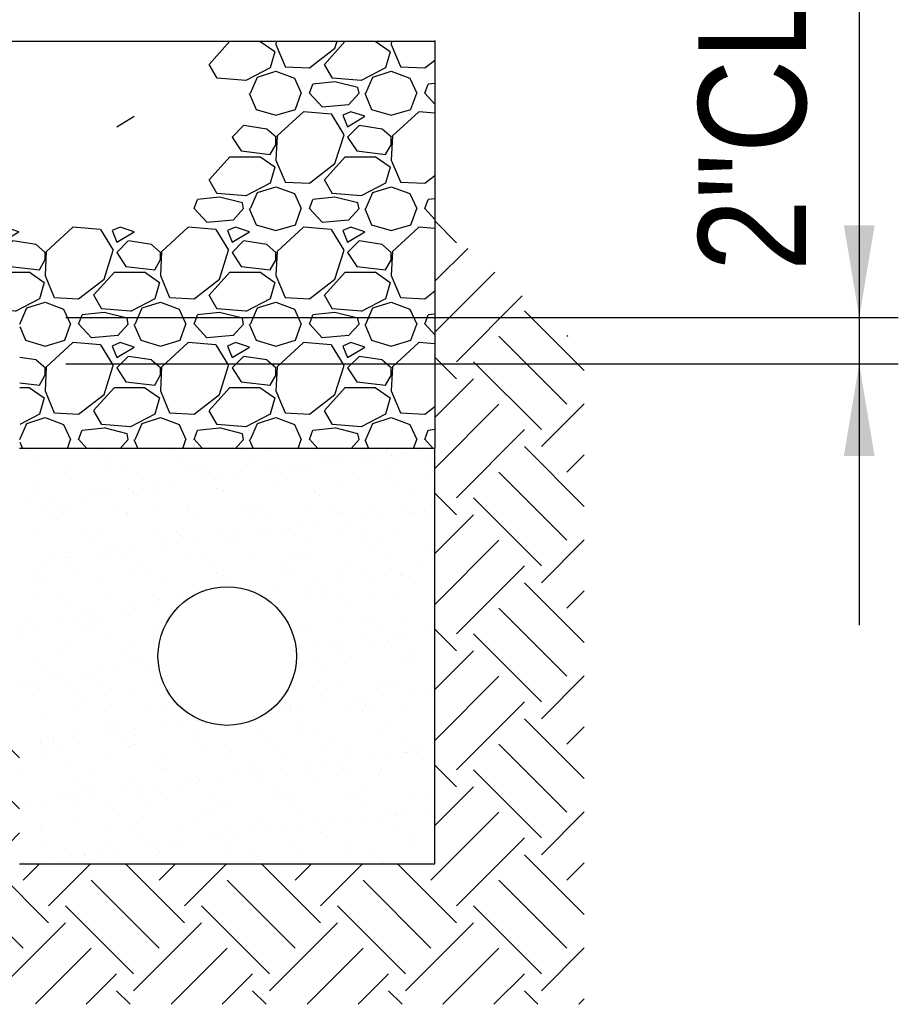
# Model space of a CAD drawing. Extents: x -132 to 3250, y 149 to 2856.
# Tile 37 of 41: x 3041 to 3156, y 1882 to 2010. Entities that reach past the tile are written whole.
import ezdxf

# ---------------------------------------------------------------- set-up
doc = ezdxf.new("R2010")
doc.units = 0
doc.header["$LTSCALE"] = 96
doc.header["$MEASUREMENT"] = 0
doc.layers.get('0').update_dxf_attribs({"color": 2, "linetype": 'CONTINUOUS'})
for name, color, linetype in [('S1', 2, 'CONTINUOUS'), ('S5R', 1, 'CONTINUOUS'), ('S6', 1, 'CONTINUOUS')]:
    doc.layers.add(name, color=color, linetype=linetype)
doc.styles.add('SX-FRAC', font='SX-FRAC.shx', dxfattribs={"width": 0.9, "height": 1.322835})

# ---------------------------------------------------------------- blocks, each defined once
blk = doc.blocks.new('*X45')
at = {"color": 0}
for p, q in [((1838.48, 1270.58), (1835.66, 1273.4)), ((1835.66, 1265.56), (1839.94, 1269.83)), ((1835.66, 1258.93), (1843.48, 1266.75)), ((1838.48, 1255.11), (1847.03, 1263.66)), ((1855.09, 1253.97), (1847.32, 1261.74)), ((1852.84, 1249.59), (1844, 1258.43)), ((1852.84, 1258.43), (1852.93, 1258.52)), ((1838.48, 1252.9), (1835.66, 1255.72)), ((1849.53, 1246.28), (1840.69, 1255.11)), ((1835.66, 1247.88), (1840.69, 1252.9)), ((1835.66, 1241.25), (1844, 1249.59)), ((1849.53, 1244.07), (1855.09, 1249.63)), ((1838.48, 1237.44), (1847.32, 1246.28)), ((1855.09, 1236.29), (1847.32, 1244.07)), ((1852.84, 1240.75), (1855.09, 1243)), ((1852.84, 1231.91), (1844, 1240.75)), ((1838.48, 1235.23), (1835.66, 1238.04)), ((1849.53, 1228.6), (1840.69, 1237.44)), ((1835.66, 1230.2), (1840.69, 1235.23)), ((1835.66, 1223.57), (1844, 1231.91)), ((1849.53, 1226.39), (1855.09, 1231.95)), ((1838.48, 1219.76), (1847.32, 1228.6)), ((1855.09, 1218.61), (1847.32, 1226.39)), ((1852.84, 1223.07), (1855.09, 1225.32)), ((1852.84, 1214.23), (1844, 1223.07)), ((1838.48, 1217.55), (1835.66, 1220.36)), ((1849.53, 1210.92), (1840.69, 1219.76)), ((1835.66, 1212.53), (1840.69, 1217.55)), ((1835.66, 1205.9), (1844, 1214.23)), ((1849.53, 1208.71), (1855.09, 1214.28)), ((1838.48, 1202.08), (1847.32, 1210.92)), ((1855.09, 1200.94), (1847.32, 1208.71)), ((1747.51, 1206.13), (1748.23, 1206.85)), ((1750.91, 1202.9), (1754.86, 1206.85)), ((1767.77, 1199.87), (1760.79, 1206.85)), ((1764.45, 1205.4), (1765.91, 1206.85)), ((1767.77, 1202.08), (1772.54, 1206.85)), ((1781.66, 1203.65), (1778.46, 1206.85)), ((1852.84, 1205.4), (1855.09, 1207.65)), ((1764.45, 1196.56), (1755.61, 1205.4)), ((1781.66, 1197.02), (1773.29, 1205.4)), ((1852.84, 1196.56), (1844, 1205.4)), ((1761.14, 1193.24), (1752.3, 1202.08)), ((1778.82, 1193.24), (1769.98, 1202.08)), ((1838.48, 1199.87), (1835.66, 1202.69)), ((1849.53, 1193.24), (1840.69, 1202.08)), ((1762.24, 1192.13), (1769.98, 1199.87)), ((1835.66, 1194.85), (1840.69, 1199.87)), ((1765.64, 1188.9), (1773.29, 1196.56)), ((1835.16, 1187.72), (1844, 1196.56)), ((1849.53, 1191.03), (1855.09, 1196.6)), ((1778.82, 1191.03), (1781.66, 1193.88)), ((1769.03, 1185.67), (1776.61, 1193.24)), ((1838.48, 1184.4), (1847.32, 1193.24)), ((1785.44, 1182.19), (1776.61, 1191.03)), ((1855.09, 1183.26), (1847.32, 1191.03)), ((1782.13, 1187.72), (1784.26, 1189.85)), ((1785.44, 1184.4), (1790.89, 1189.85)), ((1803.12, 1182.19), (1795.46, 1189.85)), ((1799.81, 1187.72), (1801.94, 1189.85)), ((1803.12, 1184.4), (1808.57, 1189.85)), ((1820.8, 1182.19), (1813.14, 1189.85)), ((1817.49, 1187.72), (1819.62, 1189.85)), ((1820.8, 1184.4), (1826.25, 1189.85)), ((1838.48, 1182.19), (1830.82, 1189.85)), ((1852.84, 1187.72), (1855.09, 1189.97)), ((1782.13, 1178.88), (1773.29, 1187.72)), ((1799.81, 1178.88), (1790.97, 1187.72)), ((1817.49, 1178.88), (1808.65, 1187.72)), ((1835.16, 1178.88), (1826.32, 1187.72)), ((1852.84, 1178.88), (1844, 1187.72)), ((1796.49, 1175.57), (1787.65, 1184.4)), ((1814.17, 1175.57), (1805.33, 1184.4)), ((1831.85, 1175.57), (1823.01, 1184.4)), ((1849.53, 1175.57), (1840.69, 1184.4)), ((1780.36, 1174.9), (1787.65, 1182.19)), ((1796.49, 1173.36), (1805.33, 1182.19)), ((1814.17, 1173.36), (1823.01, 1182.19)), ((1831.85, 1173.36), (1840.69, 1182.19)), ((1783.76, 1171.67), (1790.97, 1178.88)), ((1801.36, 1171.6), (1808.65, 1178.88)), ((1819.04, 1171.6), (1826.32, 1178.88)), ((1836.72, 1171.6), (1844, 1178.88)), ((1849.53, 1173.36), (1855.09, 1178.92)), ((1790.32, 1171.6), (1794.28, 1175.57)), ((1807.99, 1171.6), (1811.96, 1175.57)), ((1825.67, 1171.6), (1829.64, 1175.57)), ((1843.35, 1171.6), (1847.32, 1175.57)), ((1796.04, 1171.6), (1794.28, 1173.36)), ((1813.72, 1171.6), (1811.96, 1173.36)), ((1831.4, 1171.6), (1829.64, 1173.36)), ((1849.07, 1171.6), (1847.32, 1173.36)), ((1854.4, 1171.6), (1855.09, 1172.29))]:
    blk.add_line(p, q, dxfattribs=at)
blk = doc.blocks.new('*X47')
at = {"color": 0}
for p, q in [((1806.3, 1293.75), (1809, 1296.75)), ((1809, 1296.75), (1812.9, 1296.75)), ((1812.91, 1296.76), (1814.85, 1295.42)), ((1814.98, 1296.32), (1816.18, 1293.47)), ((1815.02, 1296.76), (1814.99, 1296.31)), ((1821.3, 1293.75), (1824, 1296.75)), ((1822.65, 1295.85), (1822.94, 1296.76)), ((1824, 1296.75), (1827.9, 1296.75)), ((1827.91, 1296.76), (1829.85, 1295.42)), ((1829.98, 1296.32), (1831.18, 1293.47)), ((1830.02, 1296.76), (1829.99, 1296.31)), ((1814.85, 1295.4), (1814.25, 1293.3)), ((1819.35, 1293.3), (1822.65, 1295.85)), ((1829.85, 1295.4), (1829.25, 1293.3)), ((1807.37, 1291.94), (1806.32, 1293.74)), ((1822.37, 1291.94), (1821.32, 1293.74)), ((1834.35, 1293.3), (1835.66, 1294.31)), ((1814.25, 1293.3), (1811.1, 1291.65)), ((1812.6, 1292.1), (1815, 1292.85)), ((1815, 1292.85), (1817.4, 1291.95)), ((1816.2, 1293.45), (1819.35, 1293.3)), ((1829.25, 1293.3), (1826.1, 1291.65)), ((1827.6, 1292.1), (1830, 1292.85)), ((1830, 1292.85), (1832.4, 1291.95)), ((1831.2, 1293.45), (1834.35, 1293.3)), ((1811.1, 1291.66), (1807.35, 1291.96)), ((1811.7, 1290), (1812.6, 1292.1)), ((1817.4, 1291.95), (1818.3, 1290)), ((1819.35, 1290), (1819.8, 1291.2)), ((1822.66, 1291.49), (1819.81, 1291.19)), ((1826.1, 1291.66), (1822.35, 1291.96)), ((1825.65, 1290.75), (1822.65, 1291.5)), ((1826.7, 1290), (1827.6, 1292.1)), ((1832.4, 1291.95), (1833.3, 1290)), ((1834.35, 1290), (1834.8, 1291.2)), ((1835.66, 1291.28), (1834.81, 1291.19)), ((1811.54, 1290), (1812.44, 1287.9)), ((1817.55, 1287.91), (1818.3, 1290.01)), ((1821, 1288.23), (1819.35, 1290.03)), ((1825.8, 1290), (1824.45, 1288.5)), ((1825.8, 1289.99), (1825.65, 1290.74)), ((1826.54, 1290), (1827.44, 1287.9)), ((1832.55, 1287.91), (1833.3, 1290.01)), ((1835.66, 1288.59), (1834.35, 1290.03)), ((1812.44, 1287.89), (1814.99, 1287.14)), ((1815, 1287.15), (1817.55, 1287.9)), ((1818.6, 1287.6), (1815.15, 1284.45)), ((1822.2, 1287.29), (1818.6, 1287.59)), ((1824.45, 1288.5), (1821, 1288.2)), ((1823.87, 1284.61), (1822.22, 1287.31)), ((1824.75, 1287.6), (1823.7, 1287.15)), ((1826.55, 1287), (1824.75, 1287.6)), ((1827.44, 1287.89), (1829.99, 1287.14)), ((1830, 1287.15), (1832.55, 1287.9)), ((1833.6, 1287.6), (1830.15, 1284.45)), ((1835.66, 1287.42), (1833.6, 1287.59)), ((1794.3, 1285.65), (1796.55, 1287)), ((1823.7, 1287.15), (1824.3, 1285.65)), ((1824.3, 1285.65), (1826.55, 1287)), ((1810.8, 1285.8), (1809.3, 1284.3)), ((1813.81, 1285.35), (1810.81, 1285.8)), ((1815.02, 1284.28), (1813.82, 1285.33)), ((1825.8, 1285.8), (1824.3, 1284.3)), ((1828.81, 1285.35), (1825.81, 1285.8)), ((1830.02, 1284.28), (1828.82, 1285.33)), ((1809.3, 1284.3), (1810.5, 1282.5)), ((1815.14, 1284.46), (1814.99, 1281.31)), ((1815, 1283.4), (1815, 1284.3)), ((1822.65, 1280.85), (1823.85, 1284.6)), ((1824.3, 1284.3), (1825.5, 1282.5)), ((1830.14, 1284.46), (1829.99, 1281.31)), ((1830, 1283.4), (1830, 1284.3)), ((1810.5, 1282.5), (1814.25, 1282.05)), ((1814.26, 1282.05), (1815.01, 1283.4)), ((1825.5, 1282.5), (1829.25, 1282.05)), ((1829.26, 1282.05), (1830.01, 1283.4)), ((1806.3, 1278.75), (1809, 1281.75)), ((1809, 1281.75), (1812.9, 1281.75)), ((1812.9, 1281.77), (1814.85, 1280.42)), ((1814.98, 1281.32), (1816.18, 1278.47)), ((1821.3, 1278.75), (1824, 1281.75)), ((1824, 1281.75), (1827.9, 1281.75)), ((1827.9, 1281.77), (1829.85, 1280.42)), ((1829.98, 1281.32), (1831.18, 1278.47)), ((1814.85, 1280.4), (1814.25, 1278.3)), ((1819.35, 1278.3), (1822.65, 1280.85)), ((1829.85, 1280.4), (1829.25, 1278.3)), ((1807.37, 1276.94), (1806.32, 1278.74)), ((1816.2, 1278.45), (1819.35, 1278.3)), ((1822.37, 1276.94), (1821.32, 1278.74)), ((1831.2, 1278.45), (1834.35, 1278.3)), ((1834.35, 1278.3), (1835.66, 1279.31)), ((1814.25, 1278.3), (1811.1, 1276.65)), ((1811.7, 1275), (1812.6, 1277.1)), ((1812.6, 1277.1), (1815, 1277.85)), ((1815, 1277.85), (1817.4, 1276.95)), ((1829.25, 1278.3), (1826.1, 1276.65)), ((1826.7, 1275), (1827.6, 1277.1)), ((1827.6, 1277.1), (1830, 1277.85)), ((1830, 1277.85), (1832.4, 1276.95)), ((1759.35, 1275), (1759.8, 1276.2)), ((1762.66, 1276.49), (1759.81, 1276.19)), ((1765.65, 1275.75), (1762.65, 1276.5)), ((1804.35, 1275), (1804.8, 1276.2)), ((1807.66, 1276.49), (1804.81, 1276.19)), ((1811.1, 1276.66), (1807.35, 1276.96)), ((1810.65, 1275.75), (1807.65, 1276.5)), ((1817.4, 1276.95), (1818.3, 1275)), ((1819.35, 1275), (1819.8, 1276.2)), ((1822.66, 1276.49), (1819.81, 1276.19)), ((1826.1, 1276.66), (1822.35, 1276.96)), ((1825.65, 1275.75), (1822.65, 1276.5)), ((1832.4, 1276.95), (1833.3, 1275)), ((1834.35, 1275), (1834.8, 1276.2)), ((1835.66, 1276.28), (1834.81, 1276.19)), ((1761, 1273.23), (1759.35, 1275.03)), ((1765.8, 1275), (1764.45, 1273.5)), ((1765.8, 1274.99), (1765.65, 1275.74)), ((1806, 1273.23), (1804.35, 1275.03)), ((1810.8, 1275), (1809.45, 1273.5)), ((1810.8, 1274.99), (1810.65, 1275.74)), ((1811.54, 1275), (1812.44, 1272.9)), ((1817.55, 1272.91), (1818.3, 1275.01)), ((1821, 1273.23), (1819.35, 1275.03)), ((1825.8, 1275), (1824.45, 1273.5)), ((1825.8, 1274.99), (1825.65, 1275.74)), ((1826.54, 1275), (1827.44, 1272.9)), ((1832.55, 1272.91), (1833.3, 1275.01)), ((1835.66, 1273.59), (1834.35, 1275.03)), ((1764.45, 1273.5), (1761, 1273.2)), ((1809.45, 1273.5), (1806, 1273.2)), ((1824.45, 1273.5), (1821, 1273.2)), ((1758.6, 1272.6), (1755.15, 1269.45)), ((1762.2, 1272.29), (1758.6, 1272.59)), ((1763.87, 1269.61), (1762.22, 1272.31)), ((1764.75, 1272.6), (1763.7, 1272.15)), ((1763.7, 1272.15), (1764.3, 1270.65)), ((1764.3, 1270.65), (1766.55, 1272)), ((1766.55, 1272), (1764.75, 1272.6)), ((1773.6, 1272.6), (1770.15, 1269.45)), ((1777.2, 1272.29), (1773.6, 1272.59)), ((1778.87, 1269.61), (1777.22, 1272.31)), ((1779.75, 1272.6), (1778.7, 1272.15)), ((1778.7, 1272.15), (1779.3, 1270.65)), ((1779.3, 1270.65), (1781.55, 1272)), ((1781.55, 1272), (1779.75, 1272.6)), ((1788.6, 1272.6), (1785.15, 1269.45)), ((1792.2, 1272.29), (1788.6, 1272.59)), ((1793.87, 1269.61), (1792.22, 1272.31)), ((1794.75, 1272.6), (1793.7, 1272.15)), ((1793.7, 1272.15), (1794.3, 1270.65)), ((1794.3, 1270.65), (1796.55, 1272)), ((1796.55, 1272), (1794.75, 1272.6)), ((1803.6, 1272.6), (1800.15, 1269.45)), ((1807.2, 1272.29), (1803.6, 1272.59)), ((1808.87, 1269.61), (1807.22, 1272.31)), ((1809.75, 1272.6), (1808.7, 1272.15)), ((1808.7, 1272.15), (1809.3, 1270.65)), ((1809.3, 1270.65), (1811.55, 1272)), ((1811.55, 1272), (1809.75, 1272.6)), ((1812.44, 1272.89), (1814.99, 1272.14)), ((1815, 1272.15), (1817.55, 1272.9)), ((1818.6, 1272.6), (1815.15, 1269.45)), ((1822.2, 1272.29), (1818.6, 1272.59)), ((1823.87, 1269.61), (1822.22, 1272.31)), ((1824.75, 1272.6), (1823.7, 1272.15)), ((1823.7, 1272.15), (1824.3, 1270.65)), ((1824.3, 1270.65), (1826.55, 1272)), ((1826.55, 1272), (1824.75, 1272.6)), ((1827.44, 1272.89), (1829.99, 1272.14)), ((1830, 1272.15), (1832.55, 1272.9)), ((1833.6, 1272.6), (1830.15, 1269.45)), ((1835.66, 1272.42), (1833.6, 1272.59)), ((1765.8, 1270.8), (1764.3, 1269.3)), ((1768.81, 1270.35), (1765.81, 1270.8)), ((1780.8, 1270.8), (1779.3, 1269.3)), ((1783.81, 1270.35), (1780.81, 1270.8)), ((1795.8, 1270.8), (1794.3, 1269.3)), ((1798.81, 1270.35), (1795.81, 1270.8)), ((1810.8, 1270.8), (1809.3, 1269.3)), ((1813.81, 1270.35), (1810.81, 1270.8)), ((1825.8, 1270.8), (1824.3, 1269.3)), ((1828.81, 1270.35), (1825.81, 1270.8)), ((1755.14, 1269.46), (1754.99, 1266.31)), ((1762.65, 1265.85), (1763.85, 1269.6)), ((1770.02, 1269.28), (1768.82, 1270.33)), ((1770.14, 1269.46), (1769.99, 1266.31)), ((1777.65, 1265.85), (1778.85, 1269.6)), ((1785.02, 1269.28), (1783.82, 1270.33)), ((1785.14, 1269.46), (1784.99, 1266.31)), ((1792.65, 1265.85), (1793.85, 1269.6)), ((1800.02, 1269.28), (1798.82, 1270.33)), ((1800.14, 1269.46), (1799.99, 1266.31)), ((1807.65, 1265.85), (1808.85, 1269.6)), ((1815.02, 1269.28), (1813.82, 1270.33)), ((1815.14, 1269.46), (1814.99, 1266.31)), ((1822.65, 1265.85), (1823.85, 1269.6)), ((1830.02, 1269.28), (1828.82, 1270.33)), ((1830.14, 1269.46), (1829.99, 1266.31)), ((1755.02, 1269.28), (1754.99, 1269.31)), ((1755, 1269.1), (1755, 1269.3)), ((1769.26, 1267.05), (1770.01, 1268.4)), ((1770, 1268.4), (1770, 1269.3)), ((1779.3, 1269.3), (1780.5, 1267.5)), ((1784.26, 1267.05), (1785.01, 1268.4)), ((1785, 1268.4), (1785, 1269.3)), ((1794.3, 1269.3), (1795.5, 1267.5)), ((1799.26, 1267.05), (1800.01, 1268.4)), ((1800, 1268.4), (1800, 1269.3)), ((1809.3, 1269.3), (1810.5, 1267.5)), ((1814.26, 1267.05), (1815.01, 1268.4)), ((1815, 1268.4), (1815, 1269.3)), ((1824.3, 1269.3), (1825.5, 1267.5)), ((1829.26, 1267.05), (1830.01, 1268.4)), ((1830, 1268.4), (1830, 1269.3)), ((1765.5, 1267.5), (1769.25, 1267.05)), ((1780.5, 1267.5), (1784.25, 1267.05)), ((1795.5, 1267.5), (1799.25, 1267.05)), ((1810.5, 1267.5), (1814.25, 1267.05)), ((1825.5, 1267.5), (1829.25, 1267.05)), ((1754.98, 1266.32), (1756.18, 1263.47)), ((1759.35, 1263.3), (1762.65, 1265.85)), ((1761.3, 1263.75), (1764, 1266.75)), ((1764, 1266.75), (1767.9, 1266.75)), ((1767.9, 1266.77), (1769.85, 1265.42)), ((1769.98, 1266.32), (1771.18, 1263.47)), ((1774.35, 1263.3), (1777.65, 1265.85)), ((1776.3, 1263.75), (1779, 1266.75)), ((1779, 1266.75), (1782.9, 1266.75)), ((1782.9, 1266.77), (1784.85, 1265.42)), ((1784.98, 1266.32), (1786.18, 1263.47)), ((1789.35, 1263.3), (1792.65, 1265.85)), ((1791.3, 1263.75), (1794, 1266.75)), ((1794, 1266.75), (1797.9, 1266.75)), ((1797.9, 1266.77), (1799.85, 1265.42)), ((1799.98, 1266.32), (1801.18, 1263.47)), ((1804.35, 1263.3), (1807.65, 1265.85)), ((1806.3, 1263.75), (1809, 1266.75)), ((1809, 1266.75), (1812.9, 1266.75)), ((1812.9, 1266.77), (1814.85, 1265.42)), ((1814.98, 1266.32), (1816.18, 1263.47)), ((1819.35, 1263.3), (1822.65, 1265.85)), ((1821.3, 1263.75), (1824, 1266.75)), ((1824, 1266.75), (1827.9, 1266.75)), ((1827.9, 1266.77), (1829.85, 1265.42)), ((1829.98, 1266.32), (1831.18, 1263.47)), ((1754.82, 1265.44), (1754.85, 1265.42)), ((1754.85, 1265.4), (1754.83, 1265.31)), ((1769.85, 1265.4), (1769.25, 1263.3)), ((1784.85, 1265.4), (1784.25, 1263.3)), ((1799.85, 1265.4), (1799.25, 1263.3)), ((1814.85, 1265.4), (1814.25, 1263.3)), ((1829.85, 1265.4), (1829.25, 1263.3)), ((1834.35, 1263.3), (1835.66, 1264.31)), ((1756.2, 1263.45), (1759.35, 1263.3)), ((1762.37, 1261.94), (1761.32, 1263.74)), ((1769.25, 1263.3), (1766.1, 1261.65)), ((1771.2, 1263.45), (1774.35, 1263.3)), ((1777.37, 1261.94), (1776.32, 1263.74)), ((1784.25, 1263.3), (1781.1, 1261.65)), ((1786.2, 1263.45), (1789.35, 1263.3)), ((1792.37, 1261.94), (1791.32, 1263.74)), ((1799.25, 1263.3), (1796.1, 1261.65)), ((1801.2, 1263.45), (1804.35, 1263.3)), ((1807.37, 1261.94), (1806.32, 1263.74)), ((1814.25, 1263.3), (1811.1, 1261.65)), ((1816.2, 1263.45), (1819.35, 1263.3)), ((1822.37, 1261.94), (1821.32, 1263.74)), ((1829.25, 1263.3), (1826.1, 1261.65)), ((1831.2, 1263.45), (1834.35, 1263.3)), ((1752.21, 1261.19), (1752.6, 1262.1)), ((1752.6, 1262.1), (1755, 1262.85)), ((1755, 1262.85), (1757.4, 1261.95)), ((1757.4, 1261.95), (1757.78, 1261.13)), ((1766.1, 1261.66), (1762.35, 1261.96)), ((1767.13, 1261.02), (1767.6, 1262.1)), ((1767.6, 1262.1), (1770, 1262.85)), ((1770, 1262.85), (1772.4, 1261.95)), ((1772.4, 1261.95), (1772.86, 1260.95)), ((1781.1, 1261.66), (1777.35, 1261.96)), ((1781.7, 1260), (1782.6, 1262.1)), ((1782.6, 1262.1), (1785, 1262.85)), ((1785, 1262.85), (1787.4, 1261.95)), ((1787.4, 1261.95), (1788.3, 1260)), ((1796.1, 1261.66), (1792.35, 1261.96)), ((1796.7, 1260), (1797.6, 1262.1)), ((1797.6, 1262.1), (1800, 1262.85)), ((1800, 1262.85), (1802.4, 1261.95)), ((1802.4, 1261.95), (1803.3, 1260)), ((1811.1, 1261.66), (1807.35, 1261.96)), ((1811.7, 1260), (1812.6, 1262.1)), ((1812.6, 1262.1), (1815, 1262.85)), ((1815, 1262.85), (1817.4, 1261.95)), ((1817.4, 1261.95), (1818.3, 1260)), ((1826.1, 1261.66), (1822.35, 1261.96)), ((1826.7, 1260), (1827.6, 1262.1)), ((1827.6, 1262.1), (1830, 1262.85)), ((1830, 1262.85), (1832.4, 1261.95)), ((1832.4, 1261.95), (1833.3, 1260)), ((1759.76, 1261.11), (1759.8, 1261.2)), ((1762.66, 1261.49), (1759.81, 1261.19)), ((1764.45, 1261.05), (1762.65, 1261.5)), ((1774.7, 1260.93), (1774.8, 1261.2)), ((1777.66, 1261.49), (1774.81, 1261.19)), ((1780.19, 1260.87), (1777.65, 1261.5)), ((1789.35, 1260), (1789.8, 1261.2)), ((1792.66, 1261.49), (1789.81, 1261.19)), ((1795.65, 1260.75), (1792.65, 1261.5)), ((1795.8, 1259.99), (1795.65, 1260.74)), ((1804.35, 1260), (1804.8, 1261.2)), ((1807.66, 1261.49), (1804.81, 1261.19)), ((1810.65, 1260.75), (1807.65, 1261.5)), ((1810.8, 1259.99), (1810.65, 1260.74)), ((1819.35, 1260), (1819.8, 1261.2)), ((1822.66, 1261.49), (1819.81, 1261.19)), ((1825.65, 1260.75), (1822.65, 1261.5)), ((1825.8, 1259.99), (1825.65, 1260.74)), ((1834.35, 1260), (1834.8, 1261.2)), ((1835.66, 1261.28), (1834.81, 1261.19)), ((1781.68, 1259.67), (1782.44, 1257.9)), ((1787.55, 1257.91), (1788.3, 1260.01)), ((1791, 1258.23), (1789.35, 1260.03)), ((1795.8, 1260), (1794.45, 1258.5)), ((1796.54, 1260), (1797.44, 1257.9)), ((1802.55, 1257.91), (1803.3, 1260.01)), ((1806, 1258.23), (1804.35, 1260.03)), ((1810.8, 1260), (1809.45, 1258.5)), ((1811.54, 1260), (1812.44, 1257.9)), ((1817.55, 1257.91), (1818.3, 1260.01)), ((1821, 1258.23), (1819.35, 1260.03)), ((1825.8, 1260), (1824.45, 1258.5)), ((1826.54, 1260), (1827.44, 1257.9)), ((1832.55, 1257.91), (1833.3, 1260.01)), ((1835.66, 1258.59), (1834.35, 1260.03)), ((1782.44, 1257.89), (1784.99, 1257.14)), ((1785, 1257.15), (1787.55, 1257.9)), ((1794.45, 1258.5), (1791, 1258.2)), ((1797.44, 1257.89), (1799.99, 1257.14)), ((1800, 1257.15), (1802.55, 1257.9)), ((1809.45, 1258.5), (1806, 1258.2)), ((1812.44, 1257.89), (1814.99, 1257.14)), ((1815, 1257.15), (1817.55, 1257.9)), ((1824.45, 1258.5), (1821, 1258.2)), ((1827.44, 1257.89), (1829.99, 1257.14)), ((1830, 1257.15), (1832.55, 1257.9)), ((1788.6, 1257.6), (1785.15, 1254.45)), ((1792.2, 1257.29), (1788.6, 1257.59)), ((1793.87, 1254.61), (1792.22, 1257.31)), ((1794.75, 1257.6), (1793.7, 1257.15)), ((1793.7, 1257.15), (1794.3, 1255.65)), ((1794.3, 1255.65), (1796.55, 1257)), ((1796.55, 1257), (1794.75, 1257.6)), ((1803.6, 1257.6), (1800.15, 1254.45)), ((1807.2, 1257.29), (1803.6, 1257.59)), ((1808.87, 1254.61), (1807.22, 1257.31)), ((1809.75, 1257.6), (1808.7, 1257.15)), ((1808.7, 1257.15), (1809.3, 1255.65)), ((1809.3, 1255.65), (1811.55, 1257)), ((1811.55, 1257), (1809.75, 1257.6)), ((1818.6, 1257.6), (1815.15, 1254.45)), ((1822.2, 1257.29), (1818.6, 1257.59)), ((1823.87, 1254.61), (1822.22, 1257.31)), ((1824.75, 1257.6), (1823.7, 1257.15)), ((1823.7, 1257.15), (1824.3, 1255.65)), ((1824.3, 1255.65), (1826.55, 1257)), ((1826.55, 1257), (1824.75, 1257.6)), ((1833.6, 1257.6), (1830.15, 1254.45)), ((1835.66, 1257.42), (1833.6, 1257.59)), ((1783.81, 1255.35), (1781.68, 1255.67)), ((1785.02, 1254.28), (1783.82, 1255.33)), ((1795.8, 1255.8), (1794.3, 1254.3)), ((1798.81, 1255.35), (1795.81, 1255.8)), ((1800.02, 1254.28), (1798.82, 1255.33)), ((1810.8, 1255.8), (1809.3, 1254.3)), ((1813.81, 1255.35), (1810.81, 1255.8)), ((1815.02, 1254.28), (1813.82, 1255.33)), ((1825.8, 1255.8), (1824.3, 1254.3)), ((1828.81, 1255.35), (1825.81, 1255.8)), ((1830.02, 1254.28), (1828.82, 1255.33)), ((1785.14, 1254.46), (1784.99, 1251.31)), ((1785, 1253.4), (1785, 1254.3)), ((1792.65, 1250.85), (1793.85, 1254.6)), ((1794.3, 1254.3), (1795.5, 1252.5)), ((1800.14, 1254.46), (1799.99, 1251.31)), ((1800, 1253.4), (1800, 1254.3)), ((1807.65, 1250.85), (1808.85, 1254.6)), ((1809.3, 1254.3), (1810.5, 1252.5)), ((1815.14, 1254.46), (1814.99, 1251.31)), ((1815, 1253.4), (1815, 1254.3)), ((1822.65, 1250.85), (1823.85, 1254.6)), ((1824.3, 1254.3), (1825.5, 1252.5)), ((1830.14, 1254.46), (1829.99, 1251.31)), ((1830, 1253.4), (1830, 1254.3)), ((1784.26, 1252.05), (1785.01, 1253.4)), ((1799.26, 1252.05), (1800.01, 1253.4)), ((1814.26, 1252.05), (1815.01, 1253.4)), ((1829.26, 1252.05), (1830.01, 1253.4)), ((1781.68, 1252.35), (1784.25, 1252.05)), ((1781.68, 1251.75), (1782.9, 1251.75)), ((1782.9, 1251.77), (1784.85, 1250.42)), ((1791.3, 1248.75), (1794, 1251.75)), ((1794, 1251.75), (1797.9, 1251.75)), ((1795.5, 1252.5), (1799.25, 1252.05)), ((1797.9, 1251.77), (1799.85, 1250.42)), ((1806.3, 1248.75), (1809, 1251.75)), ((1809, 1251.75), (1812.9, 1251.75)), ((1810.5, 1252.5), (1814.25, 1252.05)), ((1812.9, 1251.77), (1814.85, 1250.42)), ((1821.3, 1248.75), (1824, 1251.75)), ((1824, 1251.75), (1827.9, 1251.75)), ((1825.5, 1252.5), (1829.25, 1252.05)), ((1827.9, 1251.77), (1829.85, 1250.42)), ((1784.85, 1250.4), (1784.25, 1248.3)), ((1784.98, 1251.32), (1786.18, 1248.47)), ((1789.35, 1248.3), (1792.65, 1250.85)), ((1799.85, 1250.4), (1799.25, 1248.3)), ((1799.98, 1251.32), (1801.18, 1248.47)), ((1804.35, 1248.3), (1807.65, 1250.85)), ((1814.85, 1250.4), (1814.25, 1248.3)), ((1814.98, 1251.32), (1816.18, 1248.47)), ((1819.35, 1248.3), (1822.65, 1250.85)), ((1829.85, 1250.4), (1829.25, 1248.3)), ((1829.98, 1251.32), (1831.18, 1248.47)), ((1834.35, 1248.3), (1835.66, 1249.31)), ((1784.25, 1248.3), (1781.68, 1246.95)), ((1782.6, 1247.1), (1785, 1247.85)), ((1785, 1247.85), (1787.4, 1246.95)), ((1786.2, 1248.45), (1789.35, 1248.3)), ((1792.37, 1246.94), (1791.32, 1248.74)), ((1799.25, 1248.3), (1796.1, 1246.65)), ((1797.6, 1247.1), (1800, 1247.85)), ((1800, 1247.85), (1802.4, 1246.95)), ((1801.2, 1248.45), (1804.35, 1248.3)), ((1807.37, 1246.94), (1806.32, 1248.74)), ((1814.25, 1248.3), (1811.1, 1246.65)), ((1812.6, 1247.1), (1815, 1247.85)), ((1815, 1247.85), (1817.4, 1246.95)), ((1816.2, 1248.45), (1819.35, 1248.3)), ((1822.37, 1246.94), (1821.32, 1248.74)), ((1829.25, 1248.3), (1826.1, 1246.65)), ((1827.6, 1247.1), (1830, 1247.85)), ((1830, 1247.85), (1832.4, 1246.95)), ((1831.2, 1248.45), (1834.35, 1248.3)), ((1781.7, 1245), (1782.6, 1247.1)), ((1787.4, 1246.95), (1788.3, 1245)), ((1792.66, 1246.49), (1789.81, 1246.19)), ((1796.1, 1246.66), (1792.35, 1246.96)), ((1795.65, 1245.75), (1792.65, 1246.5)), ((1796.7, 1245), (1797.6, 1247.1)), ((1802.4, 1246.95), (1803.3, 1245)), ((1807.66, 1246.49), (1804.81, 1246.19)), ((1811.1, 1246.66), (1807.35, 1246.96)), ((1810.65, 1245.75), (1807.65, 1246.5)), ((1811.7, 1245), (1812.6, 1247.1)), ((1817.4, 1246.95), (1818.3, 1245)), ((1822.66, 1246.49), (1819.81, 1246.19)), ((1826.1, 1246.66), (1822.35, 1246.96)), ((1825.65, 1245.75), (1822.65, 1246.5)), ((1826.7, 1245), (1827.6, 1247.1)), ((1832.4, 1246.95), (1833.3, 1245)), ((1789.35, 1245), (1789.8, 1246.2)), ((1795.8, 1244.99), (1795.65, 1245.74)), ((1804.35, 1245), (1804.8, 1246.2)), ((1810.8, 1244.99), (1810.65, 1245.74)), ((1819.35, 1245), (1819.8, 1246.2)), ((1825.8, 1244.99), (1825.65, 1245.74)), ((1834.35, 1245), (1834.8, 1246.2)), ((1835.66, 1246.28), (1834.81, 1246.19)), ((1781.68, 1244.67), (1782.03, 1243.85)), ((1787.88, 1243.85), (1788.3, 1245.01)), ((1790.43, 1243.85), (1789.35, 1245.03)), ((1795.8, 1245), (1794.76, 1243.85)), ((1796.54, 1245), (1797.03, 1243.85)), ((1802.88, 1243.85), (1803.3, 1245.01)), ((1805.43, 1243.85), (1804.35, 1245.03)), ((1810.8, 1245), (1809.76, 1243.85)), ((1811.54, 1245), (1812.03, 1243.85)), ((1817.88, 1243.85), (1818.3, 1245.01)), ((1820.43, 1243.85), (1819.35, 1245.03)), ((1825.8, 1245), (1824.76, 1243.85)), ((1826.54, 1245), (1827.03, 1243.85)), ((1832.88, 1243.85), (1833.3, 1245.01)), ((1835.43, 1243.85), (1834.35, 1245.03))]:
    blk.add_line(p, q, dxfattribs=at)
blk = doc.blocks.new('*X46')
at = {"color": 0}
for p, q in [((1790.29, 1243.78), (1790.29, 1243.78)), ((1782.66, 1243.5), (1782.66, 1243.5)), ((1783.93, 1242.7), (1783.93, 1242.7)), ((1792, 1243.52), (1792, 1243.52)), ((1793.27, 1242.71), (1793.27, 1242.71)), ((1801.35, 1243.54), (1801.35, 1243.54)), ((1802.61, 1242.73), (1802.61, 1242.73)), ((1810.69, 1243.55), (1810.69, 1243.55)), ((1811.95, 1242.75), (1811.95, 1242.75)), ((1814.48, 1243.42), (1814.48, 1243.42)), ((1820.03, 1243.57), (1820.03, 1243.57)), ((1821.3, 1242.77), (1821.3, 1242.77)), ((1826.1, 1243.66), (1826.1, 1243.66)), ((1829.37, 1243.59), (1829.37, 1243.59)), ((1830.04, 1242.93), (1830.04, 1242.93)), ((1830.64, 1242.78), (1830.64, 1242.78)), ((1831.6, 1243.14), (1831.6, 1243.14)), ((1834.04, 1243.46), (1834.04, 1243.46)), ((1787.66, 1241.36), (1787.66, 1241.36)), ((1792.9, 1241.39), (1792.9, 1241.39)), ((1795.33, 1241.32), (1795.33, 1241.32)), ((1803.43, 1241.61), (1803.43, 1241.61)), ((1804.91, 1241.29), (1804.91, 1241.29)), ((1811.29, 1241.71), (1811.29, 1241.71)), ((1817.89, 1241.33), (1817.89, 1241.33)), ((1818.96, 1241.67), (1818.96, 1241.67)), ((1821.96, 1241.87), (1821.96, 1241.87)), ((1823.52, 1242.07), (1823.52, 1242.07)), ((1825.96, 1242.39), (1825.96, 1242.39)), ((1827.06, 1241.97), (1827.06, 1241.97)), ((1834.91, 1242.07), (1834.91, 1242.07)), ((1805.46, 1240.78), (1805.46, 1240.78)), ((1807.37, 1239.95), (1807.37, 1239.95)), ((1809.81, 1240.27), (1809.81, 1240.27)), ((1813.89, 1240.8), (1813.89, 1240.8)), ((1815.45, 1241.01), (1815.45, 1241.01)), ((1817.09, 1241.02), (1817.09, 1241.02)), ((1829.09, 1240.92), (1829.09, 1240.92)), ((1829.64, 1240.41), (1829.64, 1240.41)), ((1783.88, 1238.76), (1783.88, 1238.76)), ((1788.48, 1239.8), (1788.48, 1239.8)), ((1795.89, 1238.66), (1795.89, 1238.66)), ((1797.74, 1238.68), (1797.74, 1238.68)), ((1797.82, 1239.81), (1797.82, 1239.81)), ((1799.3, 1238.88), (1799.3, 1238.88)), ((1801.74, 1239.2), (1801.74, 1239.2)), ((1805.81, 1239.74), (1805.81, 1239.74)), ((1807.17, 1239.83), (1807.17, 1239.83)), ((1815.34, 1238.9), (1815.34, 1238.9)), ((1816.51, 1239.85), (1816.51, 1239.85)), ((1823.19, 1239), (1823.19, 1239)), ((1825.85, 1239.86), (1825.85, 1239.86)), ((1830.87, 1238.96), (1830.87, 1238.96)), ((1835.19, 1239.88), (1835.19, 1239.88)), ((1783.61, 1238.25), (1783.61, 1238.25)), ((1789.66, 1237.61), (1789.66, 1237.61)), ((1791.22, 1237.82), (1791.22, 1237.82)), ((1791.71, 1238.54), (1791.71, 1238.54)), ((1793.66, 1238.14), (1793.66, 1238.14)), ((1796.44, 1238.15), (1796.44, 1238.15)), ((1799.56, 1238.64), (1799.56, 1238.64)), ((1807.24, 1238.61), (1807.24, 1238.61)), ((1808.07, 1238.39), (1808.07, 1238.39)), ((1820.07, 1238.29), (1820.07, 1238.29)), ((1820.63, 1237.78), (1820.63, 1237.78)), ((1832.25, 1238.02), (1832.25, 1238.02)), ((1783.15, 1236.76), (1783.15, 1236.76)), ((1785.59, 1237.08), (1785.59, 1237.08)), ((1827.25, 1236.19), (1827.25, 1236.19)), ((1835.1, 1236.29), (1835.1, 1236.29)), ((1785.08, 1235.99), (1785.08, 1235.99)), ((1786.35, 1235.19), (1786.35, 1235.19)), ((1786.87, 1236.02), (1786.87, 1236.02)), ((1787.42, 1235.52), (1787.42, 1235.52)), ((1787.84, 1235.58), (1787.84, 1235.58)), ((1794.43, 1236.01), (1794.43, 1236.01)), ((1795.52, 1235.54), (1795.52, 1235.54)), ((1795.69, 1235.2), (1795.69, 1235.2)), ((1799.05, 1235.76), (1799.05, 1235.76)), ((1803.62, 1235.83), (1803.62, 1235.83)), ((1803.77, 1236.02), (1803.77, 1236.02)), ((1805.03, 1235.22), (1805.03, 1235.22)), ((1811.05, 1235.66), (1811.05, 1235.66)), ((1811.47, 1235.93), (1811.47, 1235.93)), ((1811.61, 1235.15), (1811.61, 1235.15)), ((1813.11, 1236.04), (1813.11, 1236.04)), ((1814.38, 1235.24), (1814.38, 1235.24)), ((1819.15, 1235.89), (1819.15, 1235.89)), ((1822.45, 1236.06), (1822.45, 1236.06)), ((1823.24, 1235.39), (1823.24, 1235.39)), ((1823.72, 1235.25), (1823.72, 1235.25)), ((1828.73, 1234.99), (1828.73, 1234.99)), ((1831.8, 1236.08), (1831.8, 1236.08)), ((1832.8, 1235.53), (1832.8, 1235.53)), ((1833.06, 1235.27), (1833.06, 1235.27)), ((1834.36, 1235.73), (1834.36, 1235.73)), ((1835.24, 1235.29), (1835.24, 1235.29)), ((1818.21, 1233.61), (1818.21, 1233.61)), ((1820.65, 1233.93), (1820.65, 1233.93)), ((1824.73, 1234.46), (1824.73, 1234.46)), ((1826.29, 1234.67), (1826.29, 1234.67)), ((1783.8, 1232.47), (1783.8, 1232.47)), ((1790.03, 1233.13), (1790.03, 1233.13)), ((1790.9, 1232.28), (1790.9, 1232.28)), ((1791.9, 1232.76), (1791.9, 1232.76)), ((1799.75, 1232.86), (1799.75, 1232.86)), ((1800.25, 1232.3), (1800.25, 1232.3)), ((1802.04, 1233.02), (1802.04, 1233.02)), ((1802.59, 1232.52), (1802.59, 1232.52)), ((1807.43, 1232.83), (1807.43, 1232.83)), ((1808.58, 1232.34), (1808.58, 1232.34)), ((1809.59, 1232.32), (1809.59, 1232.32)), ((1810.14, 1232.54), (1810.14, 1232.54)), ((1812.58, 1232.86), (1812.58, 1232.86)), ((1814.22, 1232.76), (1814.22, 1232.76)), ((1815.53, 1233.12), (1815.53, 1233.12)), ((1816.65, 1233.4), (1816.65, 1233.4)), ((1818.93, 1232.33), (1818.93, 1232.33)), ((1823.38, 1233.22), (1823.38, 1233.22)), ((1826.22, 1232.65), (1826.22, 1232.65)), ((1828.27, 1232.35), (1828.27, 1232.35)), ((1831.06, 1233.18), (1831.06, 1233.18)), ((1800.5, 1231.27), (1800.5, 1231.27)), ((1802.06, 1231.48), (1802.06, 1231.48)), ((1804.5, 1231.8), (1804.5, 1231.8)), ((1826.77, 1232.15), (1826.77, 1232.15)), ((1788.03, 1229.79), (1788.03, 1229.79)), ((1792.43, 1230.21), (1792.43, 1230.21)), ((1793.02, 1230.39), (1793.02, 1230.39)), ((1793.57, 1229.88), (1793.57, 1229.88)), ((1793.99, 1230.42), (1793.99, 1230.42)), ((1795.71, 1229.76), (1795.71, 1229.76)), ((1796.43, 1230.74), (1796.43, 1230.74)), ((1803.81, 1230.05), (1803.81, 1230.05)), ((1805.2, 1230.12), (1805.2, 1230.12)), ((1811.66, 1230.15), (1811.66, 1230.15)), ((1817.2, 1230.02), (1817.2, 1230.02)), ((1819.34, 1230.11), (1819.34, 1230.11)), ((1827.44, 1230.41), (1827.44, 1230.41)), ((1829.38, 1229.76), (1829.38, 1229.76)), ((1835.29, 1230.51), (1835.29, 1230.51)), ((1784.35, 1229.15), (1784.35, 1229.15)), ((1785.91, 1229.35), (1785.91, 1229.35)), ((1787.51, 1228.48), (1787.51, 1228.48)), ((1788.35, 1229.67), (1788.35, 1229.67)), ((1796.85, 1228.5), (1796.85, 1228.5)), ((1806.19, 1228.51), (1806.19, 1228.51)), ((1815.53, 1228.53), (1815.53, 1228.53)), ((1817.76, 1229.51), (1817.76, 1229.51)), ((1824.88, 1228.55), (1824.88, 1228.55)), ((1834.22, 1228.56), (1834.22, 1228.56)), ((1784, 1227.76), (1784, 1227.76)), ((1784.55, 1227.25), (1784.55, 1227.25)), ((1788.77, 1227.67), (1788.77, 1227.67)), ((1796.18, 1227.49), (1796.18, 1227.49)), ((1798.11, 1227.69), (1798.11, 1227.69)), ((1807.46, 1227.71), (1807.46, 1227.71)), ((1808.18, 1227.39), (1808.18, 1227.39)), ((1815.72, 1227.34), (1815.72, 1227.34)), ((1816.8, 1227.72), (1816.8, 1227.72)), ((1823.57, 1227.44), (1823.57, 1227.44)), ((1826.14, 1227.74), (1826.14, 1227.74)), ((1829.06, 1227.27), (1829.06, 1227.27)), ((1831.25, 1227.4), (1831.25, 1227.4)), ((1831.49, 1227.59), (1831.49, 1227.59)), ((1835.48, 1227.76), (1835.48, 1227.76)), ((1835.57, 1228.12), (1835.57, 1228.12)), ((1783.99, 1226.69), (1783.99, 1226.69)), ((1792.09, 1226.98), (1792.09, 1226.98)), ((1799.94, 1227.08), (1799.94, 1227.08)), ((1807.62, 1227.05), (1807.62, 1227.05)), ((1808.74, 1226.88), (1808.74, 1226.88)), ((1819.42, 1226), (1819.42, 1226)), ((1820.37, 1227.12), (1820.37, 1227.12)), ((1820.98, 1226.2), (1820.98, 1226.2)), ((1823.42, 1226.52), (1823.42, 1226.52)), ((1827.49, 1227.06), (1827.49, 1227.06)), ((1832.37, 1227.02), (1832.37, 1227.02)), ((1832.92, 1226.51), (1832.92, 1226.51)), ((1783.98, 1224.75), (1783.98, 1224.75)), ((1787.16, 1224.86), (1787.16, 1224.86)), ((1793.33, 1224.77), (1793.33, 1224.77)), ((1799.17, 1224.75), (1799.17, 1224.75)), ((1802.67, 1224.79), (1802.67, 1224.79)), ((1812.9, 1225.14), (1812.9, 1225.14)), ((1815.34, 1225.46), (1815.34, 1225.46)), ((1821.35, 1224.82), (1821.35, 1224.82)), ((1827.63, 1224.62), (1827.63, 1224.62)), ((1830.7, 1224.84), (1830.7, 1224.84)), ((1835.48, 1224.72), (1835.48, 1224.72)), ((1788.22, 1224.01), (1788.22, 1224.01)), ((1795.9, 1223.98), (1795.9, 1223.98)), ((1799.19, 1223.33), (1799.19, 1223.33)), ((1799.72, 1224.25), (1799.72, 1224.25)), ((1819.53, 1224.33), (1819.53, 1224.33)), ((1823.35, 1224.39), (1823.35, 1224.39)), ((1823.9, 1223.88), (1823.9, 1223.88)), ((1835.53, 1224.12), (1835.53, 1224.12)), ((1790.15, 1222.12), (1790.15, 1222.12)), ((1791.12, 1222.27), (1791.12, 1222.27)), ((1795.19, 1222.81), (1795.19, 1222.81)), ((1796.75, 1223.01), (1796.75, 1223.01)), ((1783.04, 1221.21), (1783.04, 1221.21)), ((1784.18, 1220.91), (1784.18, 1220.91)), ((1787.12, 1221.74), (1787.12, 1221.74)), ((1788.68, 1221.95), (1788.68, 1221.95)), ((1789.93, 1220.97), (1789.93, 1220.97)), ((1790.7, 1221.62), (1790.7, 1221.62)), ((1792.28, 1221.2), (1792.28, 1221.2)), ((1799.27, 1220.98), (1799.27, 1220.98)), ((1800.13, 1221.3), (1800.13, 1221.3)), ((1817.96, 1221.02), (1817.96, 1221.02)), ((1823.76, 1221.66), (1823.76, 1221.66)), ((1826.51, 1221.49), (1826.51, 1221.49)), ((1827.3, 1221.03), (1827.3, 1221.03)), ((1831.44, 1221.62), (1831.44, 1221.62)), ((1781.85, 1220.14), (1781.85, 1220.14)), ((1791.2, 1220.16), (1791.2, 1220.16)), ((1819.22, 1220.21), (1819.22, 1220.21)), ((1828.56, 1220.23), (1828.56, 1220.23)), ((1830.26, 1219.66), (1830.26, 1219.66)), ((1831.82, 1219.86), (1831.82, 1219.86)), ((1834.26, 1220.18), (1834.26, 1220.18)), ((1781.68, 1218.98), (1781.68, 1218.98)), ((1788.41, 1218.23), (1788.41, 1218.23)), ((1793.31, 1219.22), (1793.31, 1219.22)), ((1796.09, 1218.2), (1796.09, 1218.2)), ((1817.5, 1218.86), (1817.5, 1218.86)), ((1819.72, 1218.55), (1819.72, 1218.55)), ((1822.18, 1218.59), (1822.18, 1218.59)), ((1823.75, 1218.8), (1823.75, 1218.8)), ((1826.19, 1219.12), (1826.19, 1219.12)), ((1827.82, 1218.84), (1827.82, 1218.84)), ((1829.5, 1218.75), (1829.5, 1218.75)), ((1830.05, 1218.25), (1830.05, 1218.25)), ((1786.41, 1217.24), (1786.41, 1217.24)), ((1795.75, 1217.26), (1795.75, 1217.26)), ((1818.11, 1218.06), (1818.11, 1218.06)), ((1823.78, 1217.31), (1823.78, 1217.31)), ((1833.12, 1217.33), (1833.12, 1217.33)), ((1784.29, 1216.59), (1784.29, 1216.59)), ((1796.3, 1216.49), (1796.3, 1216.49)), ((1796.85, 1215.98), (1796.85, 1215.98)), ((1820.48, 1216.12), (1820.48, 1216.12)), ((1823.95, 1215.88), (1823.95, 1215.88)), ((1831.62, 1215.84), (1831.62, 1215.84)), ((1832.66, 1215.85), (1832.66, 1215.85)), ((1784.37, 1215.13), (1784.37, 1215.13)), ((1789.88, 1214.34), (1789.88, 1214.34)), ((1791.44, 1214.55), (1791.44, 1214.55)), ((1792.47, 1215.42), (1792.47, 1215.42)), ((1793.88, 1214.87), (1793.88, 1214.87)), ((1797.96, 1215.4), (1797.96, 1215.4)), ((1799.52, 1215.61), (1799.52, 1215.61)), ((1821.04, 1215.61), (1821.04, 1215.61)), ((1781.81, 1213.28), (1781.81, 1213.28)), ((1783.01, 1213.44), (1783.01, 1213.44)), ((1783.37, 1213.48), (1783.37, 1213.48)), ((1785.81, 1213.81), (1785.81, 1213.81)), ((1787.28, 1213.85), (1787.28, 1213.85)), ((1787.83, 1213.35), (1787.83, 1213.35)), ((1792.35, 1213.45), (1792.35, 1213.45)), ((1799.46, 1213.59), (1799.46, 1213.59)), ((1820.38, 1213.5), (1820.38, 1213.5)), ((1823.65, 1213.22), (1823.65, 1213.22)), ((1828.01, 1213.06), (1828.01, 1213.06)), ((1829.72, 1213.52), (1829.72, 1213.52)), ((1835.65, 1213.12), (1835.65, 1213.12)), ((1784.28, 1212.63), (1784.28, 1212.63)), ((1788.6, 1212.45), (1788.6, 1212.45)), ((1793.62, 1212.65), (1793.62, 1212.65)), ((1796.27, 1212.42), (1796.27, 1212.42)), ((1819.9, 1212.77), (1819.9, 1212.77)), ((1821.65, 1212.7), (1821.65, 1212.7)), ((1830.99, 1212.72), (1830.99, 1212.72)), ((1833.03, 1212.25), (1833.03, 1212.25)), ((1834.59, 1212.46), (1834.59, 1212.46)), ((1790.44, 1210.96), (1790.44, 1210.96)), ((1820.88, 1210.65), (1820.88, 1210.65)), ((1824.95, 1211.19), (1824.95, 1211.19)), ((1826.51, 1211.4), (1826.51, 1211.4)), ((1828.95, 1211.72), (1828.95, 1211.72)), ((1784.55, 1209.35), (1784.55, 1209.35)), ((1788.83, 1209.73), (1788.83, 1209.73)), ((1792.66, 1209.64), (1792.66, 1209.64)), ((1798.17, 1209.75), (1798.17, 1209.75)), ((1800.51, 1209.74), (1800.51, 1209.74)), ((1816.29, 1210), (1816.29, 1210)), ((1816.86, 1209.78), (1816.86, 1209.78)), ((1816.88, 1210.13), (1816.88, 1210.13)), ((1818.44, 1210.33), (1818.44, 1210.33)), ((1824.14, 1210.1), (1824.14, 1210.1)), ((1826.2, 1209.8), (1826.2, 1209.8)), ((1826.63, 1210.48), (1826.63, 1210.48)), ((1827.18, 1209.98), (1827.18, 1209.98)), ((1831.81, 1210.06), (1831.81, 1210.06)), ((1835.54, 1209.81), (1835.54, 1209.81)), ((1793.43, 1208.22), (1793.43, 1208.22)), ((1800.72, 1208), (1800.72, 1208)), ((1802.29, 1208.21), (1802.29, 1208.21)), ((1804.73, 1208.53), (1804.73, 1208.53)), ((1805.61, 1207.95), (1805.61, 1207.95)), ((1788.79, 1206.67), (1788.79, 1206.67)), ((1792.65, 1206.94), (1792.65, 1206.94)), ((1793.98, 1207.71), (1793.98, 1207.71)), ((1794.21, 1207.14), (1794.21, 1207.14)), ((1796.65, 1207.46), (1796.65, 1207.46)), ((1804.57, 1206.93), (1804.57, 1206.93)), ((1812.42, 1207.03), (1812.42, 1207.03)), ((1817.61, 1207.85), (1817.61, 1207.85)), ((1818.17, 1207.34), (1818.17, 1207.34)), ((1820.09, 1206.99), (1820.09, 1206.99)), ((1828.2, 1207.28), (1828.2, 1207.28)), ((1829.79, 1207.59), (1829.79, 1207.59)), ((1784.41, 1205.59), (1784.41, 1205.59)), ((1784.57, 1205.88), (1784.57, 1205.88)), ((1785.43, 1205.92), (1785.43, 1205.92)), ((1786.14, 1206.08), (1786.14, 1206.08)), ((1788.57, 1206.4), (1788.57, 1206.4)), ((1794.78, 1205.94), (1794.78, 1205.94)), ((1796.46, 1206.64), (1796.46, 1206.64)), ((1804.12, 1205.96), (1804.12, 1205.96)), ((1813.46, 1205.98), (1813.46, 1205.98)), ((1822.8, 1205.99), (1822.8, 1205.99)), ((1832.15, 1206.01), (1832.15, 1206.01)), ((1784.96, 1205.08), (1784.96, 1205.08)), ((1786.7, 1205.12), (1786.7, 1205.12)), ((1796.04, 1205.14), (1796.04, 1205.14)), ((1796.59, 1205.32), (1796.59, 1205.32)), ((1805.38, 1205.15), (1805.38, 1205.15)), ((1808.59, 1205.22), (1808.59, 1205.22)), ((1809.15, 1204.71), (1809.15, 1204.71)), ((1814.73, 1205.17), (1814.73, 1205.17)), ((1816.48, 1204.22), (1816.48, 1204.22)), ((1820.78, 1204.95), (1820.78, 1204.95)), ((1824.07, 1205.19), (1824.07, 1205.19)), ((1824.33, 1204.32), (1824.33, 1204.32)), ((1831.72, 1204.31), (1831.72, 1204.31)), ((1832, 1204.28), (1832, 1204.28)), ((1832.78, 1204.85), (1832.78, 1204.85)), ((1833.33, 1204.34), (1833.33, 1204.34)), ((1833.41, 1205.2), (1833.41, 1205.2)), ((1784.74, 1203.57), (1784.74, 1203.57)), ((1792.85, 1203.86), (1792.85, 1203.86)), ((1800.7, 1203.96), (1800.7, 1203.96)), ((1808.37, 1203.92), (1808.37, 1203.92)), ((1821.2, 1202.93), (1821.2, 1202.93)), ((1823.64, 1203.25), (1823.64, 1203.25)), ((1827.72, 1203.79), (1827.72, 1203.79)), ((1829.28, 1203.99), (1829.28, 1203.99)), ((1781.91, 1202.2), (1781.91, 1202.2)), ((1787.57, 1202.69), (1787.57, 1202.69)), ((1791.25, 1202.22), (1791.25, 1202.22)), ((1799.58, 1202.59), (1799.58, 1202.59)), ((1800.13, 1202.08), (1800.13, 1202.08)), ((1800.6, 1202.23), (1800.6, 1202.23)), ((1809.94, 1202.25), (1809.94, 1202.25)), ((1811.57, 1201.66), (1811.57, 1201.66)), ((1811.76, 1202.32), (1811.76, 1202.32)), ((1813.13, 1201.87), (1813.13, 1201.87)), ((1815.57, 1202.19), (1815.57, 1202.19)), ((1819.28, 1202.27), (1819.28, 1202.27)), ((1819.64, 1202.72), (1819.64, 1202.72)), ((1823.76, 1202.22), (1823.76, 1202.22)), ((1824.31, 1201.71), (1824.31, 1201.71)), ((1828.62, 1202.29), (1828.62, 1202.29)), ((1788.98, 1200.89), (1788.98, 1200.89)), ((1796.65, 1200.86), (1796.65, 1200.86)), ((1803.49, 1200.6), (1803.49, 1200.6)), ((1804.76, 1201.15), (1804.76, 1201.15)), ((1805.05, 1200.8), (1805.05, 1200.8)), ((1807.49, 1201.12), (1807.49, 1201.12)), ((1812.61, 1201.25), (1812.61, 1201.25)), ((1820.28, 1201.21), (1820.28, 1201.21)), ((1828.39, 1201.5), (1828.39, 1201.5)), ((1790.56, 1199.95), (1790.56, 1199.95)), ((1791.11, 1199.45), (1791.11, 1199.45)), ((1791.34, 1199), (1791.34, 1199)), ((1795.42, 1199.53), (1795.42, 1199.53)), ((1796.98, 1199.74), (1796.98, 1199.74)), ((1799.42, 1200.06), (1799.42, 1200.06)), ((1802.74, 1199.69), (1802.74, 1199.69)), ((1814.74, 1199.58), (1814.74, 1199.58)), ((1815.3, 1199.08), (1815.3, 1199.08)), ((1826.92, 1199.32), (1826.92, 1199.32)), ((1783.27, 1197.94), (1783.27, 1197.94)), ((1784.93, 1197.79), (1784.93, 1197.79)), ((1787.34, 1198.47), (1787.34, 1198.47)), ((1787.86, 1198.41), (1787.86, 1198.41)), ((1788.9, 1198.68), (1788.9, 1198.68)), ((1793.03, 1198.08), (1793.03, 1198.08)), ((1797.2, 1198.43), (1797.2, 1198.43)), ((1800.89, 1198.18), (1800.89, 1198.18)), ((1806.54, 1198.45), (1806.54, 1198.45)), ((1808.56, 1198.14), (1808.56, 1198.14)), ((1815.88, 1198.46), (1815.88, 1198.46)), ((1816.66, 1198.43), (1816.66, 1198.43)), ((1824.52, 1198.54), (1824.52, 1198.54)), ((1825.23, 1198.48), (1825.23, 1198.48)), ((1832.19, 1198.5), (1832.19, 1198.5)), ((1834.57, 1198.5), (1834.57, 1198.5)), ((1782.09, 1196.81), (1782.09, 1196.81)), ((1789.12, 1197.61), (1789.12, 1197.61)), ((1793.72, 1197.05), (1793.72, 1197.05)), ((1798.46, 1197.62), (1798.46, 1197.62)), ((1805.73, 1196.95), (1805.73, 1196.95)), ((1806.28, 1196.44), (1806.28, 1196.44)), ((1807.81, 1197.64), (1807.81, 1197.64)), ((1817.15, 1197.66), (1817.15, 1197.66)), ((1817.91, 1196.69), (1817.91, 1196.69)), ((1826.49, 1197.67), (1826.49, 1197.67)), ((1829.91, 1196.58), (1829.91, 1196.58)), ((1832.04, 1196.59), (1832.04, 1196.59)), ((1834.48, 1196.91), (1834.48, 1196.91)), ((1804.94, 1195.37), (1804.94, 1195.37)), ((1812.8, 1195.47), (1812.8, 1195.47)), ((1820.47, 1195.43), (1820.47, 1195.43)), ((1822.41, 1195.32), (1822.41, 1195.32)), ((1823.97, 1195.53), (1823.97, 1195.53)), ((1826.41, 1195.85), (1826.41, 1195.85)), ((1828.57, 1195.72), (1828.57, 1195.72)), ((1830.46, 1196.08), (1830.46, 1196.08)), ((1830.48, 1196.38), (1830.48, 1196.38)), ((1784.33, 1194.69), (1784.33, 1194.69)), ((1784.7, 1194.42), (1784.7, 1194.42)), ((1789.17, 1195.11), (1789.17, 1195.11)), ((1793.68, 1194.71), (1793.68, 1194.71)), ((1796.71, 1194.32), (1796.71, 1194.32)), ((1796.84, 1195.08), (1796.84, 1195.08)), ((1803.02, 1194.72), (1803.02, 1194.72)), ((1808.89, 1194.05), (1808.89, 1194.05)), ((1812.36, 1194.74), (1812.36, 1194.74)), ((1814.33, 1194.26), (1814.33, 1194.26)), ((1815.89, 1194.46), (1815.89, 1194.46)), ((1818.33, 1194.78), (1818.33, 1194.78)), ((1820.89, 1193.95), (1820.89, 1193.95)), ((1821.7, 1194.76), (1821.7, 1194.76)), ((1831.05, 1194.77), (1831.05, 1194.77)), ((1797.26, 1193.81), (1797.26, 1193.81)), ((1802.18, 1192.66), (1802.18, 1192.66)), ((1806.26, 1193.19), (1806.26, 1193.19)), ((1807.82, 1193.4), (1807.82, 1193.4)), ((1810.26, 1193.72), (1810.26, 1193.72)), ((1816.85, 1192.65), (1816.85, 1192.65)), ((1821.45, 1193.44), (1821.45, 1193.44)), ((1824.71, 1192.75), (1824.71, 1192.75)), ((1832.38, 1192.72), (1832.38, 1192.72)), ((1833.07, 1193.68), (1833.07, 1193.68)), ((1785.12, 1192.01), (1785.12, 1192.01)), ((1787.69, 1191.68), (1787.69, 1191.68)), ((1793.22, 1192.3), (1793.22, 1192.3)), ((1794.11, 1191.6), (1794.11, 1191.6)), ((1798.18, 1192.13), (1798.18, 1192.13)), ((1799.74, 1192.34), (1799.74, 1192.34)), ((1799.87, 1191.42), (1799.87, 1191.42)), ((1801.08, 1192.4), (1801.08, 1192.4)), ((1808.75, 1192.36), (1808.75, 1192.36)), ((1811.87, 1191.32), (1811.87, 1191.32)), ((1782.2, 1190.08), (1782.2, 1190.08)), ((1783.59, 1190.21), (1783.59, 1190.21)), ((1786.03, 1190.53), (1786.03, 1190.53)), ((1788.24, 1191.18), (1788.24, 1191.18)), ((1790.11, 1191.07), (1790.11, 1191.07)), ((1790.28, 1190.9), (1790.28, 1190.9)), ((1791.54, 1190.09), (1791.54, 1190.09)), ((1791.67, 1191.27), (1791.67, 1191.27)), ((1799.62, 1190.92), (1799.62, 1190.92)), ((1800.89, 1190.11), (1800.89, 1190.11)), ((1808.96, 1190.93), (1808.96, 1190.93)), ((1810.23, 1190.13), (1810.23, 1190.13)), ((1812.43, 1190.81), (1812.43, 1190.81)), ((1818.31, 1190.95), (1818.31, 1190.95)), ((1819.57, 1190.15), (1819.57, 1190.15)), ((1824.06, 1191.05), (1824.06, 1191.05)), ((1827.65, 1190.97), (1827.65, 1190.97)), ((1828.91, 1190.16), (1828.91, 1190.16)), ((1782.03, 1190.01), (1782.03, 1190.01)), ((1828.76, 1189.94), (1828.76, 1189.94))]:
    blk.add_line(p, q, dxfattribs=at)

msp = doc.modelspace()

# ---------------------------------------------------------------- linework, layer by layer
at = {"layer": 'S1', "color": 2}
for p, q in [((2959.97511, 2007.42667), (3095.27958, 2007.42667)), ((3095.27958, 2007.51628), (3095.27958, 1954.51628))]:
    msp.add_line(p, q, dxfattribs=at)
at = {"layer": 'S1'}
for p, q in [((3041.27958, 1954.51628), (3095.27958, 1954.51628)), ((3095.27958, 1900.51628), (3095.27958, 1954.51628)), ((3041.27958, 1900.51628), (3095.27958, 1900.51628))]:
    msp.add_line(p, q, dxfattribs=at)
at = {"layer": 'S1', "color": 5}
msp.add_circle((3068.27958, 1927.51628), 9, dxfattribs=at)
at = {"layer": 'S5R', "color": 1}
for p, q in [((3150.45429, 2019.51643), (3150.45429, 1931.5142)), ((3047.29745, 1971.51628), (3155.53554, 1971.51628)), ((3047.29745, 1965.51628), (3155.53554, 1965.51628))]:
    msp.add_line(p, q, dxfattribs=at)
for points in [[(3148.45429, 1983.51628), (3152.45429, 1983.51628), (3150.45429, 1971.51628)], [(3148.45429, 1953.51628), (3152.45429, 1953.51628), (3150.45429, 1965.51628)]]:
    msp.add_solid(points, dxfattribs=at)

# ---------------------------------------------------------------- block references
at = {"layer": 'S6', "color": 1}
for name in ['*X47', '*X45', '*X46']:
    msp.add_blockref(name, (1259.61576, 710.66412), dxfattribs=at)

# ---------------------------------------------------------------- texts
at = {"layer": 'S5R', "color": 3, "style": 'SX-FRAC', "width": 0.9}
msp.add_text('2"CL', height=14, rotation=90, dxfattribs=at).set_placement((3143.53554, 1977.51628))

doc.saveas('drawing.dxf')
